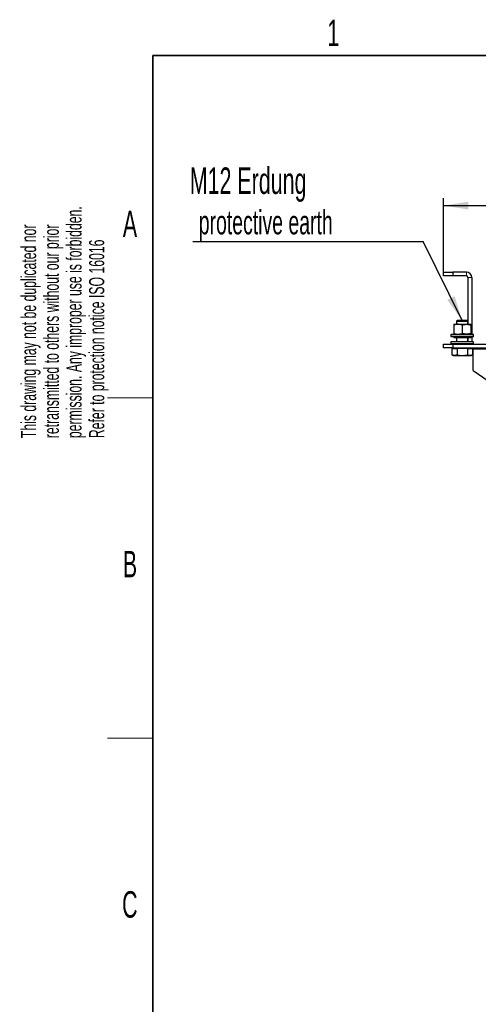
# Model space of a CAD drawing. Header units: millimetres. Extents: x 5 to 418, y 2 to 292.
# Tile 11 of 40: x 8 to 69, y 157 to 287. Entities that reach past the tile are written whole.
import ezdxf

# ---------------------------------------------------------------- set-up
doc = ezdxf.new("R2010")
doc.units = ezdxf.units.MM
doc.layers.add('SLD-0', color=7, linetype='Continuous')
doc.styles.add('SLDTEXTSTYLE0', font='TXT', dxfattribs={"width": 0.605})
doc.dimstyles.new('SLDDIMSTYLE0', dxfattribs={"dimtxt": 3.5, "dimasz": 3.302, "dimexe": 0, "dimexo": 0.0625, "dimgap": 0.875, "dimtad": 1, "dimlfac": 8, "dimrnd": 1e-09, "dimzin": 12, "dimdsep": 46, "dimtxsty": 'SLDTEXTSTYLE0', "dimsah": 1, "dimcen": 0.09, "dimadec": 0, "dimazin": 3, "dimtfac": 1, "dimtofl": 0, "dimtmove": 0, "dimatfit": 3, "dimfxl": 1, "dimfrac": 2, "dimtolj": 1, "dimtzin": 12, "dimarcsym": 0})
doc.dimstyles.new('SLDDIMSTYLE2', dxfattribs={"dimtxt": 0.18, "dimasz": 3.302, "dimexe": 0, "dimexo": 0.0625, "dimgap": 0, "dimtad": 0, "dimtih": 1, "dimtoh": 1, "dimdec": 0, "dimrnd": 1e-09, "dimzin": 0, "dimdsep": 46, "dimtxsty": 'Standard', "dimsah": 1, "dimcen": 0.09, "dimadec": 0, "dimazin": 0, "dimtfac": 3.302, "dimtdec": 0, "dimtofl": 0, "dimtmove": 0, "dimatfit": 3, "dimfxl": 1, "dimfrac": 2, "dimtolj": 1, "dimtzin": 0, "dimarcsym": 0})

# ---------------------------------------------------------------- blocks, each defined once
blk = doc.blocks.new('_D_1')
at = {"layer": 'SLD-0', "color": 7}
for p, q in [((64.4, 253.85), (64.4, 263.66)), ((158.15, 253.85), (158.15, 263.66)), ((64.4, 262.66), (158.15, 262.66))]:
    blk.add_line(p, q, dxfattribs=at)
for points in [[(64.4, 262.66), (67.7, 262.15), (67.7, 263.17)], [(158.15, 262.66), (154.85, 263.17), (154.85, 262.15)]]:
    blk.add_solid(points, dxfattribs=at)
at = {"layer": 'SLD-0', "color": 7, "insert": (107.26, 267.17), "char_height": 3.5, "attachment_point": 1, "style": 'SLDTEXTSTYLE0'}
blk.add_mtext('750', dxfattribs=at)
blk = doc.blocks.new('SW_NOTE_0_1')
at = {"layer": 'SLD-0', "color": 0}
blk.add_line((-30.44, 0), (0, 0), dxfattribs=at)
at = {"layer": 'SLD-0', "color": 0, "attachment_point": 1, "style": 'SLDTEXTSTYLE0'}
for s, insert, char_height in [('M12 Erdung', (-30.84, 9.81), 3.5), ('protective earth', (-29.65, 4.14), 3.175)]:
    blk.add_mtext(s, dxfattribs=dict(at, insert=insert, char_height=char_height))

msp = doc.modelspace()

# ---------------------------------------------------------------- linework, layer by layer
at = {"color": 7, "linetype": 'Continuous', "lineweight": 25}
for p, q in [((64.3987, 253.3546), (64.3987, 253.8546)), ((64.3987, 253.8546), (65.6487, 253.8546)), ((65.6487, 253.3546), (64.3987, 253.3546)), ((65.6487, 253.8546), (65.6487, 253.3546)), ((67.4612, 253.8546), (65.6487, 253.8546)), ((67.4612, 253.3546), (65.6487, 253.3546)), ((67.6487, 253.1671), (67.6487, 246.9671)), ((68.1487, 253.1671), (68.1487, 245.6546)), ((66.2829, 247.5296), (66.1487, 247.3954)), ((66.1487, 247.3954), (66.1487, 246.9671)), ((66.1487, 247.3954), (66.5237, 247.3954)), ((66.2829, 247.5296), (66.5908, 247.5296)), ((66.5237, 247.3954), (67.6487, 247.3954)), ((66.5908, 247.5296), (67.5146, 247.5296)), ((67.6487, 247.3954), (67.5146, 247.5296)), ((67.6487, 246.9671), (67.6487, 247.3954)), ((65.7737, 246.9671), (66.3362, 246.9671)), ((65.7737, 246.8666), (65.7737, 245.7551)), ((66.3362, 246.9671), (67.4612, 246.9671)), ((66.8987, 246.8666), (66.8987, 245.7551)), ((67.4612, 246.9671), (68.0237, 246.9671)), ((68.0237, 246.8666), (68.0237, 245.7551)), ((65.4769, 245.6546), (65.3987, 245.5765)), ((65.3987, 245.5765), (65.3987, 245.3421)), ((68.1545, 245.5765), (65.3987, 245.5765)), ((65.3987, 245.3421), (68.1545, 245.3421)), ((65.4769, 245.6546), (68.0891, 245.6546)), ((65.7737, 245.3421), (65.7737, 245.2046)), ((65.7737, 245.2046), (66.2872, 245.2046)), ((66.1487, 245.2046), (66.1487, 244.6671)), ((66.2872, 245.2046), (68.0237, 245.2046)), ((67.6487, 244.6671), (67.6487, 245.2046)), ((67.6487, 245.2046), (67.6487, 244.6671)), ((68.0237, 245.2046), (68.0237, 245.3421)), ((68.0891, 245.6546), (68.3206, 245.6546)), ((68.1487, 245.3421), (68.1487, 244.6671)), ((68.3987, 245.5765), (68.1545, 245.5765)), ((68.1545, 245.3421), (68.3987, 245.3421)), ((68.3987, 245.5765), (68.3206, 245.6546)), ((68.3987, 245.3421), (68.3987, 245.5765)), ((64.3987, 243.8546), (64.3987, 244.3546)), ((64.3987, 244.3546), (65.6487, 244.3546)), ((65.6487, 243.8546), (64.3987, 243.8546)), ((65.3987, 244.6671), (65.3987, 244.4327)), ((68.3987, 244.6671), (65.3987, 244.6671)), ((65.3987, 244.4327), (65.4769, 244.3546)), ((65.3987, 244.4327), (68.3987, 244.4327)), ((65.5275, 243.7796), (65.5275, 242.909)), ((65.5275, 243.7796), (66.2131, 243.7796)), ((65.6487, 244.3546), (65.6487, 243.8546)), ((65.6487, 244.3546), (156.8987, 244.3546)), ((65.6487, 243.8546), (156.8987, 243.8546)), ((65.8594, 243.8546), (65.8161, 243.7796)), ((66.2131, 243.7796), (66.2131, 242.909)), ((67.5844, 243.7796), (66.2131, 243.7796)), ((67.5844, 243.7796), (67.5844, 242.909)), ((67.5844, 243.7796), (68.27, 243.7796)), ((67.9814, 243.7796), (67.9381, 243.8546)), ((68.27, 243.7796), (68.27, 242.909)), ((68.3206, 244.3546), (68.3987, 244.4327)), ((68.3212, 244.3552), (68.3362, 244.3546)), ((68.3362, 243.6671), (68.3362, 243.8546)), ((68.3362, 240.8546), (68.3362, 243.6671)), ((68.3987, 244.4327), (68.3987, 244.6671)), ((65.5275, 242.909), (65.7112, 242.8421)), ((65.8703, 242.8421), (65.5275, 242.909)), ((65.7112, 242.8421), (65.8703, 242.8421)), ((66.2131, 242.909), (65.8703, 242.8421)), ((65.8703, 242.8421), (66.8987, 242.8421)), ((66.2131, 242.909), (66.8987, 242.8421)), ((66.8987, 242.8421), (67.5844, 242.909)), ((66.8987, 242.8421), (67.9272, 242.8421)), ((67.9272, 242.8421), (68.0862, 242.8421)), ((68.0862, 242.8421), (68.27, 242.909)), ((68.3362, 240.8546), (80.0237, 232.7296))]:
    msp.add_line(p, q, dxfattribs=at)
at = {"color": 7, "linetype": 'Continuous', "lineweight": 18}
for p, q in [((67.4612, 253.3546), (67.4612, 253.8546)), ((67.6487, 253.1671), (68.1487, 253.1671)), ((68.3362, 243.6671), (70.3956, 243.6671))]:
    msp.add_line(p, q, dxfattribs=at)
at = {"color": 7, "linetype": 'Continuous', "lineweight": 25}
for radius in [0.6875, 0.1875]:
    msp.add_arc((67.4612, 253.1671), radius, 0, 90, dxfattribs=at)
for points, knots in [([(66.3362, 246.9671), (66.3229, 246.967), (66.2219, 246.9661), (66.0316, 246.9441), (65.8602, 246.8926), (65.7737, 246.8666)], [0, 0, 0, 0, 0.070090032, 0.530784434, 1, 1, 1, 1]), ([(65.7737, 246.9671), (65.7737, 246.9547), (65.7737, 246.9388), (65.7737, 246.8796), (65.7737, 246.8666)], [0, 0, 0, 0, 0.78104759, 1, 1, 1, 1]), ([(66.8987, 246.8666), (66.8074, 246.8947), (66.623, 246.9514), (66.4324, 246.9618), (66.3362, 246.9671)], [0, 0, 0, 0, 0.49545796, 1, 1, 1, 1]), ([(66.8987, 246.8666), (66.9901, 246.8947), (67.1745, 246.9514), (67.3651, 246.9618), (67.4612, 246.9671)], [0, 0, 0, 0, 0.49545796, 1, 1, 1, 1]), ([(67.4612, 246.9671), (67.4746, 246.967), (67.5756, 246.9661), (67.7659, 246.9441), (67.9373, 246.8926), (68.0237, 246.8666)], [0, 0, 0, 0, 0.07009003, 0.53078443, 1, 1, 1, 1]), ([(68.0237, 246.9671), (68.0237, 246.9547), (68.0237, 246.9388), (68.0237, 246.8796), (68.0237, 246.8666)], [0, 0, 0, 0, 0.78104759, 1, 1, 1, 1]), ([(65.7737, 245.7551), (65.8651, 245.727), (66.0495, 245.6703), (66.2401, 245.6599), (66.3362, 245.6546)], [0, 0, 0, 0, 0.49545796, 1, 1, 1, 1]), ([(65.7737, 245.7551), (65.7737, 245.7421), (65.7737, 245.6829), (65.7737, 245.667), (65.7737, 245.6546)], [0, 0, 0, 0, 0.21895241, 1, 1, 1, 1]), ([(66.3362, 245.6546), (66.3496, 245.6547), (66.4506, 245.6556), (66.6409, 245.6776), (66.8123, 245.7291), (66.8987, 245.7551)], [0, 0, 0, 0, 0.07009003, 0.53078443, 1, 1, 1, 1]), ([(67.4612, 245.6546), (67.4479, 245.6547), (67.3469, 245.6556), (67.1566, 245.6776), (66.9852, 245.7291), (66.8987, 245.7551)], [0, 0, 0, 0, 0.07009003, 0.53078443, 1, 1, 1, 1]), ([(68.0237, 245.7551), (67.9324, 245.727), (67.748, 245.6703), (67.5574, 245.6599), (67.4612, 245.6546)], [0, 0, 0, 0, 0.49545796, 1, 1, 1, 1]), ([(68.0237, 245.7551), (68.0237, 245.7421), (68.0237, 245.6829), (68.0237, 245.667), (68.0237, 245.6546)], [0, 0, 0, 0, 0.218952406, 1, 1, 1, 1]), ([(67.9272, 242.8421), (67.8407, 242.8495), (67.7257, 242.8594), (67.6124, 242.8991), (67.5844, 242.909)], [0, 0, 0, 0, 0.75188159, 1, 1, 1, 1]), ([(68.27, 242.909), (68.2666, 242.9077), (68.1536, 242.8668), (68.0387, 242.8543), (67.9272, 242.8421)], [0, 0, 0, 0, 0.02987347, 1, 1, 1, 1])]:
    msp.add_open_spline(points, degree=3, knots=knots, dxfattribs=at)
at = {"layer": 'SLD-0', "lineweight": 35}
for p, q in [((408, 282.5), (26, 282.5)), ((26, 282.5), (26, 12))]:
    msp.add_line(p, q, dxfattribs=at)
at = {"layer": 'SLD-0', "lineweight": 18}
for p, q in [((20, 237.25), (26, 237.25)), ((20, 192.25), (26, 192.25))]:
    msp.add_line(p, q, dxfattribs=at)

# ---------------------------------------------------------------- block references
at = {"layer": 'SLD-0'}
msp.add_blockref('SW_NOTE_0_1', (61.7212, 257.8929), dxfattribs=at)

# ---------------------------------------------------------------- texts
at = {"layer": 'SLD-0', "char_height": 3.5, "attachment_point": 2, "style": 'SLDTEXTSTYLE0'}
for s, insert in [('1', (49.8527, 287.243)), ('A', (22.9816, 262.0011)), ('B', (22.9816, 217.0011)), ('C', (22.9597, 172.0011))]:
    msp.add_mtext(s, dxfattribs=dict(at, insert=insert))
at = {"layer": 'SLD-0', "char_height": 2, "attachment_point": 1, "rotation": 90, "style": 'SLDTEXTSTYLE0'}
for s, insert in [('permission. Any improper use is forbidden.', (14.5783, 231.9088)), ('retransmitted to others without our prior', (11.5783, 231.9088)), ('This drawing may not be duplicated nor', (8.5783, 231.9088)), ('Refer to protection notice ISO 16016', (17.5783, 231.9088))]:
    msp.add_mtext(s, dxfattribs=dict(at, insert=insert))

# ---------------------------------------------------------------- dimensions: what is measured, and where the dimension line sits
at = {"layer": 'SLD-0', "color": 7}
dim = msp.add_linear_dim(base=(158.1487, 262.6596), p1=(64.3987, 253.8546), p2=(158.1487, 253.8546), dimstyle='SLDDIMSTYLE0', dxfattribs=at)
dim.commit()
dim.dimension.update_dxf_attribs({"geometry": '_D_1', "text_midpoint": (111.2737, 262.6596), "dimtype": 160})

# ---------------------------------------------------------------- leaders
at = {"layer": 'SLD-0'}
msp.add_leader([(66.8661, 247.4823), (61.7212, 257.8929)], dimstyle='SLDDIMSTYLE2', dxfattribs=at)

doc.saveas('drawing.dxf')
